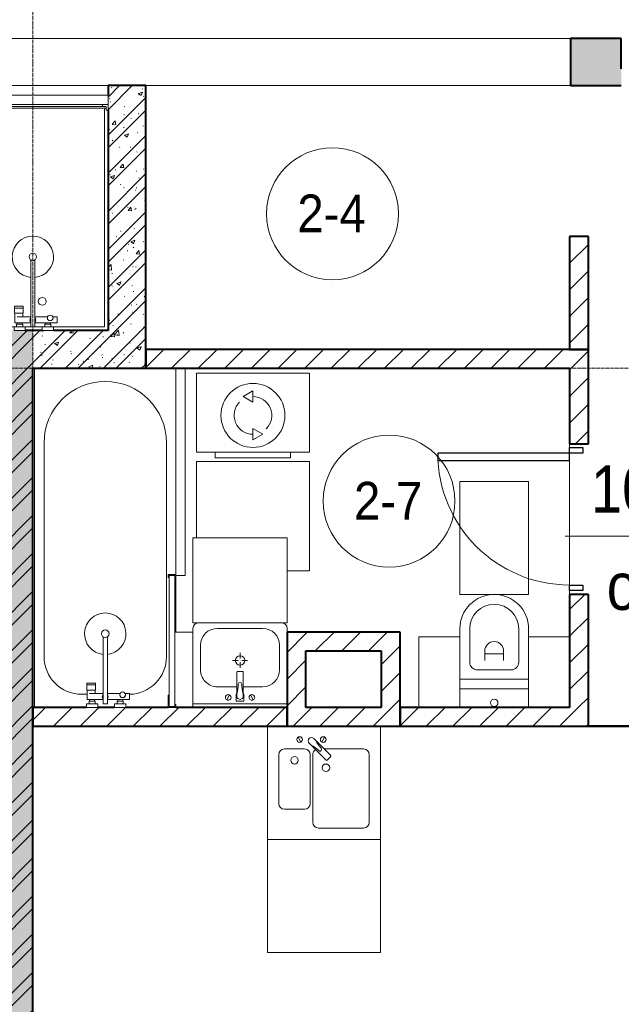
# Model space of a CAD drawing. Header units: millimetres. Extents: x 5617 to 109543, y 7718 to 202726.
# Tile 18 of 84: x 40344 to 43539, y 18825 to 24050. Entities that reach past the tile are written whole.
import ezdxf

# ---------------------------------------------------------------- set-up
doc = ezdxf.new("R2010")
doc.units = ezdxf.units.MM
doc.linetypes.add('ADSK_Линия сетки', pattern=[25, 20, -2.5, 0, -2.5])
doc.linetypes.add('Линия сетки', pattern=[25, 20, -2.5, 0, -2.5])
for name, color, linetype, lineweight in [('Двери', 7, 'Continuous', 18), ('Марки кабельных лотков', 7, 'Continuous', 20), ('Марки помещений', 7, 'Continuous', 20), ('Мебель', 7, 'Continuous', 18), ('Оси', 7, 'Continuous', 9), ('Перекрытия', 7, 'Continuous', 18), ('Сантехнические приборы', 7, 'Continuous', 18), ('Стены разрез', 7, 'Continuous', 40), ('Стены штриховка', 7, 'Continuous', 40), ('Электрооборудование', 7, 'Continuous', 18)]:
    doc.layers.add(name, color=color, linetype=linetype, lineweight=lineweight)
doc.styles.add('Arial_3', font='arial.ttf', dxfattribs={"width": 0.9, "height": 200})
doc.styles.add('Arial_4', font='arial.ttf', dxfattribs={"width": 0.85, "height": 250})
pattern_1 = [(50, (0, 0), (218.62117, -19.1268), [22.86, -251.46]), (355, (0, 0), (-42.29187, 229.2684), [18.288, -201.168]), (100.451, (18.22, -1.6), (176.33107, 210.13963), [19.428, -213.708]), (46.184, (0, 60.96), (325.29495, -50.45164), [34.29, -377.19]), (96.636, (27.1, 56.76), (284.883, 296.91266), [29.142, -320.562]), (351.184, (0, 60.96), (284.8858, 296.9107), [27.432, -301.752]), (21, (30.48, 45.72), (181.93753, -122.71832), [22.86, -251.46]), (326, (30.48, 45.72), (74.16223, 221.0262), [18.288, -201.168]), (71.451, (45.64, 35.5), (256.10035, 98.30526), [19.428, -213.708]), (37.5, (0, 0), (3.70639, 101.465895), [3.353, -195.377, 3.353, -200.863, -201.93]), (37.5, (0, 0), (3.70639, 101.465895), [-402.946, 3.353, -198.577]), (7.5, (0, 0), (80.18358, 120.21653), [3.353, -113.081, 3.353, -190.805, -76.962]), (7.5, (0, 0), (80.18358, 120.21653), [-310.591, 3.353, -73.609]), (327.5, (-67.97, 0), (162.708646, -6.87497), [3.353, -72.847, 3.353, -234.391, -315.468]), (327.5, (-67.97, 0), (162.708646, -6.87497), [-313.944, 3.353, -312.115]), (317.5, (-98.45, 0), (177.75468, 30.51183), [3.353, -95.707, 3.353, -154.534, -224.028]), (317.5, (-98.45, 0), (177.75468, 30.51183), [-256.946, 3.353, -220.675])]
pattern_2 = [(45, (0, 0), (-101.02788, 101.02788), []), (45, (67.35, 0), (-101.02788, 101.02788), [])]
pattern_3 = [(45, (0, 0), (-70.71068, 70.71068), [])]

# ---------------------------------------------------------------- blocks, each defined once
blk = doc.blocks.new('MR_Мойка - Кухонная мойка-2515860-МКСС_К4_L16_54_900_')
at = {"layer": 'Сантехнические приборы', "color": 253, "true_color": 0xaaaaaa}
for p, q in [((-300, 50), (-300, -550)), ((-300, 50), (-300, -550)), ((300, -550), (300, 50)), ((-136.7, -6.7), (-122.6, -33.3)), ((-79, -39), (-69.8, -48.2)), ((-69.8, -48.2), (11.4, -129.4)), ((-45.7, -24.2), (-55, -14.9)), ((35.5, -105.4), (-45.7, -24.2)), ((2.7, -6.7), (-11.4, -33.3)), ((-240, -100), (-240, -360)), ((-104, -70), (-210, -70)), ((-74, -360), (-74, -100)), ((-60, -100), (-60, -460)), ((210, -70), (0.1, -70)), ((240, -460), (240, -100)), ((15.7, -129.4), (35.5, -109.6)), ((-210, -390), (-104, -390)), ((-30, -490), (210, -490)), ((-300, -550), (300, -550))]:
    blk.add_line(p, q, dxfattribs=at)
for centre, radius, start, end in [((-129.7, -20), 15, 360, 180), ((-129.7, -20), 15, 180, 360), ((-67, -26.9), 17, 45, 225), ((-171.5, -230.2), 208.5, 46.5946, 60.8177), ((136.3, 77.5), 208.5, 209.1823, 223.4054), ((-4.3, -20), 15, 360, 180), ((-4.3, -20), 15, 180, 360), ((-210, -100), 30, 90, 180), ((-104, -100), 30, 360, 90), ((-30, -100), 30, 118.5511, 180), ((-21.7, -72.3), 9.19, 225, 45), ((210, -100), 30, 360, 90), ((-157, -130), 20, 360, 180), ((-157, -130), 20, 180, 360), ((10, -170), 20, 360, 180), ((13.5, -127.3), 3, 225, 315), ((13.5, -127.3), 3, 225, 315), ((33.3, -107.5), 3, 315, 45), ((33.3, -107.5), 3, 315, 45), ((10, -170), 20, 180, 360), ((-210, -360), 30, 180, 270), ((-104, -360), 30, 270, 360), ((-30, -460), 30, 180, 270), ((210, -460), 30, 270, 360)]:
    blk.add_arc(centre, radius, start, end, dxfattribs=at)
blk = doc.blocks.new('MR_Зона обслуживания - MR_Зона обслуживания-2638748-МКСС_К4_L16_54_900_')
at = {"layer": 'Мебель', "lineweight": 9}
for p, q in [((300, 0), (-300, 0)), ((-300, 0), (-300, -600)), ((300, -600), (300, 0)), ((-300, -600), (300, -600))]:
    blk.add_line(p, q, dxfattribs=at)
blk = doc.blocks.new('MR_Стиральная машина - Стиральная машина_450-2515852-МКСС_К4_L16_54_900_')
at = {"layer": 'Электрооборудование', "color": 253, "true_color": 0xaaaaaa}
for p, q in [((300, 0), (-300, 0)), ((-300, 0), (-300, -420)), ((300, -420), (300, 0)), ((0, -95), (-52, -125)), ((0, -155), (0, -95)), ((-52, -125), (0, -155)), ((0, -295), (0, -355)), ((52, -325), (0, -295)), ((0, -355), (52, -325)), ((-300, -420), (300, -420)), ((-200, -420), (-200, -450)), ((-200, -450), (200, -450)), ((200, -450), (200, -420))]:
    blk.add_line(p, q, dxfattribs=at)
for radius, start, end in [(170, 360, 180), (100, 135, 270), (100, 315, 90), (170, 180, 360)]:
    blk.add_arc((0, -225), radius, start, end, dxfattribs=at)
blk = doc.blocks.new('MR_Зона обслуживания - MR_Зона обслуживания-V32-МКСС_К4_L16_54_900_')
at = {"layer": 'Мебель', "lineweight": 9}
for p, q in [((300, 0), (-300, 0)), ((-300, 0), (-300, -405)), ((300, -580), (300, 0)), ((181.4, -580), (300, -580))]:
    blk.add_line(p, q, dxfattribs=at)
blk = doc.blocks.new('MR_Ванна - Санузел с ванной_1800x750-V33-МКСС_К4_L16_54_900_')
at = {"layer": 'Сантехнические приборы', "color": 253, "true_color": 0xaaaaaa}
for p, q in [((210, 750.1), (195, 750.1)), ((195, 750.1), (195, 710)), ((200, 715), (200, 745.1)), ((200, 745.1), (210, 745.1)), ((200, 745.1), (200, 715)), ((895, 745.1), (200, 745.1)), ((210, 745.1), (210, 750.1)), ((210, 750), (500, 750)), ((900, 750), (885, 750)), ((885, 750), (885, 745.1)), ((885, 745.1), (895, 745.1)), ((895, 745.1), (895, 715)), ((895, 715), (895, 745.1)), ((900, 710), (900, 750)), ((630, 700), (-505, 700)), ((195, 710), (210, 710)), ((210, 715), (200, 715)), ((200, 715), (895, 715)), ((210, 710), (210, 715)), ((895, 715), (835, 715)), ((835, 715), (835, 710)), ((835, 710), (900, 710)), ((826.3, 504.1), (858, 504.1)), ((826.3, 480.7), (826.3, 504.1)), ((858, 504.1), (858, 386.3)), ((866, 471), (880, 471)), ((866, 439), (866, 471)), ((880, 484.8), (900, 484.8)), ((880, 425), (880, 484.8)), ((880, 471), (880, 439)), ((900, 484.8), (900, 425)), ((826.3, 386.3), (826.3, 453.7)), ((858, 468.3), (866, 468.3)), ((858, 441.4), (858, 468.3)), ((866, 441.4), (858, 441.4)), ((866, 468.3), (866, 441.4)), ((880, 439), (866, 439)), ((900, 425), (880, 425)), ((524.9, 386.3), (880, 386.3)), ((880, 386.3), (880, 363.7)), ((880, 363.7), (524.9, 363.7)), ((770.9, 276.9), (770.9, 323.9)), ((770.9, 323.9), (780, 323.9)), ((780, 276.9), (780, 323.9)), ((780, 323.9), (807.5, 323.9)), ((780, 323.9), (780, 276.9)), ((807.5, 323.9), (807.5, 276.9)), ((807.5, 278.8), (807.5, 321.6)), ((807.5, 321.6), (826.3, 321.6)), ((826.3, 291.7), (826.3, 363.7)), ((858, 363.7), (858, 291.7)), ((858, 291.7), (858, 318.6)), ((858, 318.6), (866, 318.6)), ((866, 289), (866, 321)), ((866, 321), (880, 321)), ((866, 318.6), (866, 291.7)), ((880, 275.2), (880, 335)), ((880, 335), (900, 335)), ((880, 321), (880, 289)), ((900, 335), (900, 275.2)), ((780, 276.9), (770.9, 276.9)), ((807.5, 276.9), (780, 276.9)), ((858, 278.8), (807.5, 278.8)), ((830, 250), (830, 278.8)), ((858, 291.7), (858, 278.8)), ((866, 291.7), (858, 291.7)), ((880, 289), (866, 289)), ((900, 275.2), (880, 275.2)), ((900, 0), (-900, 0)), ((-505, 50), (630, 50))]:
    blk.add_line(p, q, dxfattribs=at)
for centre, radius, start, end in [((-505, 375), 325, 90, 270), ((630, 500), 200, 1.1857, 90), ((508.5, 375), 110, 5.916, 354.084), ((832.8, 467.2), 15, 90, 270), ((832.8, 467.2), 15, 244.0483, 115.9517), ((832.8, 467.2), 15, 270, 90), ((508.5, 375), 20, 90, 270), ((508.5, 375), 20, 270, 90), ((508.5, 375), 20, 325.4667, 34.5333), ((843.9, 375), 15.5, 47.0093, 132.9907), ((843.9, 375), 15.5, 227.0093, 312.9907), ((630, 250), 200, 270, 360)]:
    blk.add_arc(centre, radius, start, end, dxfattribs=at)
blk = doc.blocks.new('MR_Зона обслуживания - MR_Зона обслуживания-2638739-МКСС_К4_L16_54_900_')
at = {"layer": 'Мебель', "lineweight": 9}
for p, q in [((550, 50), (-550, 50)), ((-550, 0), (545.1, 0)), ((550, 0.1), (550, 50))]:
    blk.add_line(p, q, dxfattribs=at)
blk = doc.blocks.new('MR_Унитаз напольный - Санузел с ванной-V34-МКСС_К4_L16_54_900_')
at = {"layer": 'Сантехнические приборы', "color": 253, "true_color": 0xaaaaaa}
for p, q in [((-182.5, 0), (-182.5, 267.5)), ((-130, 267.5), (-130, 90)), ((130, 90), (130, 267.5)), ((182.5, 267.5), (182.5, 0)), ((-50, 150), (-50, 100)), ((-50, 135), (50, 135)), ((50, 100), (50, 150)), ((182.5, 0), (-182.5, 0)), ((-182.5, -50), (-182.5, 0)), ((-182.5, 0), (182.5, 0)), ((-90, 50), (90, 50)), ((182.5, 0), (182.5, -50)), ((-182.5, -50), (182.5, -50)), ((-182.5, -149.7), (-182.5, -50)), ((182.5, -50), (-182.5, -50)), ((182.5, -50), (182.5, -149.7))]:
    blk.add_line(p, q, dxfattribs=at)
for centre, radius, start, end in [((0, 267.5), 182.5, 0, 180), ((0, 267.5), 130, 360, 180), ((0, 150), 50, 360, 180), ((-90, 90), 40, 180, 270), ((90, 90), 40, 270, 360), ((0, -125), 20, 360, 180), ((0, -125), 20, 180, 360)]:
    blk.add_arc(centre, radius, start, end, dxfattribs=at)
blk = doc.blocks.new('MR_Зона обслуживания - MR_Зона обслуживания-V7-МКСС_К4_L16_54_900_')
at = {"layer": 'Мебель', "lineweight": 9}
for p, q in [((182.5, 600), (-182.5, 600)), ((-182.5, 600), (-182.5, 0)), ((182.5, 0), (182.5, 600)), ((-182.5, 0), (182.5, 0))]:
    blk.add_line(p, q, dxfattribs=at)
blk = doc.blocks.new('MR_Тумба-Умывальник с зеркалом - Тумба-умывальник_500-2515854-МКСС_К4_L16_54_900_')
at = {"layer": 'Сантехнические приборы', "color": 253, "true_color": 0xaaaaaa}
for p, q in [((-250, -20), (250, -20)), ((-69.7, -39.8), (-55.6, -66.3)), ((20, -33.1), (-20, -33.1)), ((-20, -33.1), (-20, -73.1)), ((20, -73.1), (20, -33.1)), ((69.7, -39.8), (55.6, -66.3)), ((-20, -73.1), (-17, -73.1)), ((-17, -60), (-17, -73.1)), ((-17, -73.1), (-17, -187.9)), ((17, -73.1), (17, -60)), ((17, -187.9), (17, -73.1)), ((17, -73.1), (20, -73.1)), ((-17, -110), (-120, -110)), ((120, -110), (17, -110)), ((-210, -200), (-210, -330)), ((-14, -190.9), (14, -190.9)), ((210, -330), (210, -200)), ((-10, -250), (-40, -250)), ((0, -210), (0, -240)), ((0, -290), (0, -260)), ((40, -250), (10, -250)), ((-250, -400), (-250, -420)), ((250, -420), (250, -400)), ((-120, -420), (120, -420))]:
    blk.add_line(p, q, dxfattribs=at)
for centre, radius, start, end in [((-62.7, -53.1), 15, 360, 180), ((0, -60), 17, 360, 180), ((62.7, -53.1), 15, 360, 180), ((-62.7, -53.1), 15, 180, 360), ((-217.6, -129.9), 208.5, 1.5946, 15.8177), ((217.6, -129.9), 208.5, 164.1823, 178.4054), ((62.7, -53.1), 15, 180, 360), ((-120, -200), 90, 90, 180), ((0, -124.1), 9.19, 180, 360), ((120, -200), 90, 360, 90), ((-14, -187.9), 3, 180, 270), ((-14, -187.9), 3, 195, 255), ((14, -187.9), 3, 270, 0), ((14, -187.9), 3, 285, 345), ((0, -250), 25, 0, 180), ((0, -250), 25, 180, 0), ((-120, -330), 90, 180, 270), ((120, -330), 90, 270, 360), ((-220, -420), 30, 180, 270), ((220, -420), 30, 270, 360)]:
    blk.add_arc(centre, radius, start, end, dxfattribs=at)
blk = doc.blocks.new('MR_Зона обслуживания - MR_Зона обслуживания-2638755-МКСС_К4_L16_54_900_')
at = {"layer": 'Мебель', "lineweight": 9}
for p, q in [((250, 0), (-250, 0)), ((-250, 0), (-250, -450)), ((250, -450), (250, 0)), ((-250, -450), (250, -450))]:
    blk.add_line(p, q, dxfattribs=at)
blk = doc.blocks.new('MR_Зона обслуживания - MR_Зона обслуживания-V35-МКСС_К4_L16_54_900_')
at = {"layer": 'Мебель', "lineweight": 9}
for p, q in [((-50, 0), (-50, -400)), ((-50, -400), (45.7, -400))]:
    blk.add_line(p, q, dxfattribs=at)
blk = doc.blocks.new('MR_Зона обслуживания - MR_Зона обслуживания-V36-МКСС_К4_L16_54_900_')
at = {"layer": 'Мебель', "lineweight": 9}
blk.add_line((-50, 0), (-50, -300), dxfattribs=at)
blk = doc.blocks.new('MR_Зона обслуживания - MR_Зона обслуживания-V18-МКСС_К4_L16_54_900_')
at = {"layer": 'Мебель', "lineweight": 9}
blk.add_line((108.75, 425), (-108.75, 425), dxfattribs=at)
blk = doc.blocks.new('MR_Зона обслуживания - MR_Зона обслуживания-V40-МКСС_К4_L16_54_900_')
at = {"layer": 'Мебель', "lineweight": 9}
for p, q in [((108.8, 425), (-108.8, 425)), ((-108.8, 425), (-108.8, 50.3))]:
    blk.add_line(p, q, dxfattribs=at)
blk = doc.blocks.new('MR_Душевой поддон - Санузел с душем_800х1200-2638810-МКСС_К4_L16_54_900_')
at = {"layer": 'Сантехнические приборы', "color": 253, "true_color": 0xaaaaaa}
for p, q in [((0, 1170), (10, 1170)), ((10, 1170), (10, 1190)), ((10, 1190), (30, 1190)), ((790, 1190), (10, 1190)), ((10, 1190), (10, 10)), ((20, 10), (20, 1180)), ((20, 1180), (790, 1180)), ((30, 1190), (30, 1200)), ((770, 1200), (770, 1190)), ((770, 1190), (790, 1190)), ((780, 1180), (780, 20)), ((790, 1190), (790, 1170)), ((790, 1180), (790, 1190)), ((790, 1170), (800, 1170)), ((800, 1170), (800, 1200)), ((388.7, 20), (388.7, 375.1)), ((411.3, 375.1), (411.3, 20)), ((301.9, 129.1), (348.9, 129.1)), ((301.9, 120), (301.9, 129.1)), ((301.9, 120), (348.9, 120)), ((301.9, 92.5), (301.9, 120)), ((348.9, 120), (301.9, 120)), ((348.9, 129.1), (348.9, 120)), ((348.9, 120), (348.9, 92.5)), ((348.9, 92.5), (301.9, 92.5)), ((303.8, 92.5), (346.6, 92.5)), ((303.8, 42), (303.8, 92.5)), ((316.7, 73.7), (388.7, 73.7)), ((346.6, 92.5), (346.6, 73.7)), ((411.3, 73.7), (478.7, 73.7)), ((505.7, 73.7), (529.1, 73.7)), ((529.1, 73.7), (529.1, 42)), ((10, 30), (0, 30)), ((0, 0), (30, 0)), ((10, 10), (10, 30)), ((30, 10), (10, 10)), ((10, 10), (20, 10)), ((300.2, 20), (20, 20)), ((30, 0), (30, 10)), ((300.2, 20), (360, 20)), ((300.2, 0), (300.2, 20)), ((316.7, 42), (303.8, 42)), ((314, 34), (346, 34)), ((314, 20), (314, 34)), ((346, 20), (314, 20)), ((388.7, 42), (316.7, 42)), ((316.7, 42), (343.6, 42)), ((316.7, 34), (316.7, 42)), ((343.6, 34), (316.7, 34)), ((343.6, 42), (343.6, 34)), ((346, 34), (346, 20)), ((388.7, 20), (360, 20)), ((360, 20), (360, 0)), ((411.3, 20), (388.7, 20)), ((529.1, 42), (411.3, 42)), ((450, 20), (411.3, 20)), ((450, 0), (450, 20)), ((450, 20), (509.8, 20)), ((464, 20), (464, 34)), ((464, 34), (496, 34)), ((496, 20), (464, 20)), ((466.4, 34), (466.4, 42)), ((466.4, 42), (493.3, 42)), ((493.3, 34), (466.4, 34)), ((493.3, 42), (493.3, 34)), ((496, 34), (496, 20)), ((780, 20), (509.8, 20)), ((509.8, 20), (509.8, 0)), ((360, 0), (300.2, 0)), ((509.8, 0), (450, 0))]:
    blk.add_line(p, q, dxfattribs=at)
for centre, radius, start, end in [((400, 391.5), 110, 275.916, 264.084), ((400, 391.5), 20, 0, 180), ((400, 391.5), 20, 180, 0), ((400, 391.5), 20, 235.4667, 304.5333), ((450, 155.2), 20.9, 360, 180), ((450, 155.2), 20.9, 180, 360), ((400, 56.1), 15.5, 137.0093, 222.9907), ((400, 56.1), 15.5, 317.0093, 42.9907), ((492.2, 67.2), 15, 0, 180), ((492.2, 67.2), 15, 154.0483, 25.9517), ((492.2, 67.2), 15, 180, 0)]:
    blk.add_arc(centre, radius, start, end, dxfattribs=at)
blk = doc.blocks.new('MR_Зона обслуживания - MR_Зона обслуживания-2638776-МКСС_К4_L16_54_900_')
at = {"layer": 'Мебель', "lineweight": 9}
for p, q in [((400, 50), (-400, 50)), ((-400, 50), (-400, 0)), ((-400, 0), (400, 0)), ((400, 0), (400, 50))]:
    blk.add_line(p, q, dxfattribs=at)
blk = doc.blocks.new('A_DOR_Door - Вн_3_Одинарная_800x2100-3001493-МКСС_К4_L16_54_900_')
at = {"layer": 'Двери', "color": 253, "lineweight": 30, "true_color": 0xaaaaaa}
for p, q in [((-380, 20), (-350, 20)), ((-380, -50), (-380, 20)), ((-350, 20), (-350, -50)), ((350, -50), (350, 20)), ((350, 20), (380, 20)), ((380, 20), (380, -50)), ((-350, -50), (-380, -50)), ((-350, -50), (-350, -750)), ((-310, -50), (-350, -50)), ((-350, -50), (-350, -750)), ((-310, -750), (-310, -50)), ((380, -50), (350, -50)), ((-350, -750), (-310, -750))]:
    blk.add_line(p, q, dxfattribs=at)
at = {"layer": 'Двери', "color": 254, "lineweight": 9, "true_color": 0xd4d4d4}
blk.add_arc((-350, -50), 700, 270, 0, dxfattribs=at)
blk = doc.blocks.new('135_SLK_K4_AR_rvt-1-МКСС_К4_L16_54_900_')
at = {"layer": 'Стены разрез', "lineweight": 18, "true_color": 0xcbcbcb}
h = blk.add_hatch(color=9, dxfattribs=at)
h.paths.add_polyline_path([(116025, 23700), (116025, 23950), (115775, 23950), (115775, 23700)])
h.paths.add_polyline_path([(114675, 23700), (114675, 23950), (114405, 23950), (114405, 23700)])
at = {"layer": 'Стены разрез', "lineweight": 9, "true_color": 0xaaaaaa}
h = blk.add_hatch(dxfattribs=at)
h.set_pattern_fill('FP_1', color=253, style=0, pattern_type=2)
h.set_pattern_definition(pattern_1)
h.paths.add_polyline_path([(112150, 22200), (112150, 23700), (111950, 23700), (111950, 22200)])
h = blk.add_hatch(dxfattribs=at)
h.set_pattern_fill('FP_2', color=253, style=0, pattern_type=2)
h.set_pattern_definition(pattern_2)
h.paths.add_polyline_path([(112150, 22200), (112150, 23700), (111950, 23700), (111950, 22200)])
h = blk.add_hatch(dxfattribs=at)
h.set_pattern_fill('FP_3', color=253, style=0, pattern_type=2)
h.set_pattern_definition(pattern_3)
h.paths.add_polyline_path([(114500, 22300), (114500, 22900), (114400, 22900), (114400, 22300)])
h = blk.add_hatch(dxfattribs=at)
h.set_pattern_fill('FP_1', color=253, style=0, pattern_type=2)
h.set_pattern_definition(pattern_1)
h.paths.add_polyline_path([(111350, 16000), (111550, 16000), (111550, 22400), (111350, 22400), (111350, 16977.2)])
h = blk.add_hatch(dxfattribs=at)
h.set_pattern_fill('FP_2', color=253, style=0, pattern_type=2)
h.set_pattern_definition(pattern_2)
h.paths.add_polyline_path([(111350, 16000), (111550, 16000), (111550, 22400), (111350, 22400), (111350, 16977.2)])
h = blk.add_hatch(dxfattribs=at)
h.set_pattern_fill('FP_1', color=253, style=0, pattern_type=2)
h.set_pattern_definition(pattern_1)
h.paths.add_polyline_path([(111950, 22200), (111950, 22400), (111550, 22400), (111550, 22200), (111922.1, 22200)])
h = blk.add_hatch(dxfattribs=at)
h.set_pattern_fill('FP_2', color=253, style=0, pattern_type=2)
h.set_pattern_definition(pattern_2)
h.paths.add_polyline_path([(111950, 22200), (111950, 22400), (111550, 22400), (111550, 22200), (111922.1, 22200)])
h = blk.add_hatch(dxfattribs=at)
h.set_pattern_fill('FP_3', color=253, style=0, pattern_type=2)
h.set_pattern_definition(pattern_3)
h.paths.add_polyline_path([(114400, 22200), (114400, 22300), (112150, 22300), (112150, 22200), (113126.4, 22200)])
h = blk.add_hatch(dxfattribs=at)
h.set_pattern_fill('FP_3', color=253, style=0, pattern_type=2)
h.set_pattern_definition(pattern_3)
h.paths.add_polyline_path([(114400, 20400), (114500, 20400), (114500, 21000), (114400, 21000)])
h.paths.add_polyline_path([(114400, 21800), (114500, 21800), (114500, 22300), (114400, 22300), (114400, 22200)])
h = blk.add_hatch(dxfattribs=at)
h.set_pattern_fill('FP_3', color=253, style=0, pattern_type=2)
h.set_pattern_definition(pattern_3)
h.paths.add_polyline_path([(112900, 20400), (113000, 20400), (113000, 20800), (112900, 20800), (112900, 20564.6)])
h = blk.add_hatch(dxfattribs=at)
h.set_pattern_fill('FP_3', color=253, style=0, pattern_type=2)
h.set_pattern_definition(pattern_3)
h.paths.add_polyline_path([(113400, 20700), (113500, 20700), (113500, 20800), (113000, 20800), (113000, 20700), (113126.4, 20700)])
h = blk.add_hatch(dxfattribs=at)
h.set_pattern_fill('FP_3', color=253, style=0, pattern_type=2)
h.set_pattern_definition(pattern_3)
h.paths.add_polyline_path([(113500, 20400), (113500, 20700), (113400, 20700), (113400, 20400), (113427.4, 20400)])
h = blk.add_hatch(dxfattribs=at)
h.set_pattern_fill('FP_3', color=253, style=0, pattern_type=2)
h.set_pattern_definition(pattern_3)
h.paths.add_polyline_path([(112900, 20300), (112900, 20400), (111550, 20400), (111550, 20300), (112825.3, 20300)])
h = blk.add_hatch(dxfattribs=at)
h.set_pattern_fill('FP_3', color=253, style=0, pattern_type=2)
h.set_pattern_definition(pattern_3)
h.paths.add_polyline_path([(113500, 20300), (113500, 20400), (112900, 20400), (112900, 20300), (113427.4, 20300)])
h = blk.add_hatch(dxfattribs=at)
h.set_pattern_fill('FP_3', color=253, style=0, pattern_type=2)
h.set_pattern_definition(pattern_3)
h.paths.add_polyline_path([(114029.6, 20300), (114500, 20300.8), (114500, 20400), (113500, 20400), (113500, 20300), (113879, 20300)])
at = {"layer": 'Перекрытия', "color": 253, "true_color": 0xaaaaaa}
for p, q in [((110050, 23950), (114405, 23950)), ((111950, 23700), (110972.1, 23700)), ((114405, 23700), (112150, 23700)), ((114400, 21800), (114400, 21780)), ((114400, 21780), (114400, 21800)), ((114400, 21710), (114400, 21050)), ((114400, 21050), (114400, 21710)), ((114400, 21020), (114400, 21000)), ((114400, 21000), (114400, 21020))]:
    blk.add_line(p, q, dxfattribs=at)
at = {"layer": 'Стены разрез', "color": 253, "true_color": 0xaaaaaa}
for p, q in [((114675, 23950), (114405, 23950)), ((114405, 23950), (114405, 23700)), ((114675, 23790), (114675, 23950)), ((112150, 23700), (111950, 23700)), ((111950, 23700), (111950, 23650)), ((112150, 22200), (112150, 23700)), ((114405, 23700), (114675, 23700)), ((111950, 23570), (111950, 22400)), ((114500, 22900), (114400, 22900)), ((114400, 22900), (114400, 22300)), ((114500, 22300), (114500, 22900)), ((111550, 22400), (111510, 22400)), ((111600, 22400), (111550, 22400)), ((111950, 22400), (111659.8, 22400)), ((114400, 22300), (112150, 22300)), ((112150, 22300), (112150, 22200)), ((114500, 22300), (114400, 22300)), ((114400, 22300), (114500, 22300)), ((114500, 21800), (114500, 22300)), ((111550, 16000), (111550, 22200)), ((111550, 22200), (111950, 22200)), ((111950, 22200), (112150, 22200)), ((112150, 22200), (114400, 22200)), ((114400, 22200), (114400, 21800)), ((114400, 21800), (114500, 21800)), ((114500, 21000), (114400, 21000)), ((114400, 21000), (114400, 20400)), ((114500, 20400), (114500, 21000)), ((113000, 20800), (112900, 20800)), ((112900, 20800), (112900, 20400)), ((113500, 20800), (113000, 20800)), ((113500, 20700), (113500, 20800)), ((113000, 20400), (113000, 20700)), ((113000, 20700), (113400, 20700)), ((113400, 20700), (113400, 20400)), ((113500, 20400), (113500, 20700)), ((111834.7, 20400), (111550, 20400)), ((111550, 20400), (111550, 20300)), ((111984.5, 20400), (111894.5, 20400)), ((112269.5, 20400), (112044.2, 20400)), ((112900, 20400), (112309.5, 20400)), ((112900, 20300), (112900, 20400)), ((112900, 20400), (112900, 20300)), ((113400, 20400), (113000, 20400)), ((113500, 20300), (113500, 20400)), ((114400, 20400), (113500, 20400)), ((113500, 20400), (113500, 20300)), ((114500, 20300.8), (114500, 20400)), ((111550, 20300), (112900, 20300)), ((112900, 20300), (113500, 20300)), ((113500, 20300), (114500, 20300)), ((114949.6, 20300.8), (114500, 20300.8)), ((114500, 20300), (114949.6, 20300))]:
    blk.add_line(p, q, dxfattribs=at)
at = {"layer": 'Стены штриховка', "color": 253, "true_color": 0xaaaaaa}
for p, q in [((114500, 20300.8), (114500, 20300)), ((114500, 20300), (114500, 20300.8))]:
    blk.add_line(p, q, dxfattribs=at)
at = {"layer": 'Двери', "color": 253, "lineweight": 18, "true_color": 0xaaaaaa, "rotation": 270}
blk.add_blockref('A_DOR_Door - Вн_3_Одинарная_800x2100-3001493-МКСС_К4_L16_54_900_', (114450, 21400), dxfattribs=at)
at = {"layer": 'Мебель', "color": 253, "lineweight": 18, "true_color": 0xaaaaaa}
for name, p in [('MR_Зона обслуживания - MR_Зона обслуживания-2638776-МКСС_К4_L16_54_900_', (111550, 23600)), ('MR_Зона обслуживания - MR_Зона обслуживания-V32-МКСС_К4_L16_54_900_', (112718.9, 21705)), ('MR_Зона обслуживания - MR_Зона обслуживания-V7-МКСС_К4_L16_54_900_', (114000, 20999.7)), ('MR_Зона обслуживания - MR_Зона обслуживания-V40-МКСС_К4_L16_54_900_', (113708.8, 20349.7)), ('MR_Зона обслуживания - MR_Зона обслуживания-V18-МКСС_К4_L16_54_900_', (114291.3, 20349.7)), ('MR_Зона обслуживания - MR_Зона обслуживания-2638748-МКСС_К4_L16_54_900_', (113096.5, 19700))]:
    blk.add_blockref(name, p, dxfattribs=at)
for name, p, rotation in [('MR_Зона обслуживания - MR_Зона обслуживания-2638739-МКСС_К4_L16_54_900_', (112309.5, 21650), 269.9999999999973), ('MR_Зона обслуживания - MR_Зона обслуживания-2638755-МКСС_К4_L16_54_900_', (112650.3, 20850), 180), ('MR_Зона обслуживания - MR_Зона обслуживания-V35-МКСС_К4_L16_54_900_', (112350.3, 20400), 180), ('MR_Зона обслуживания - MR_Зона обслуживания-V36-МКСС_К4_L16_54_900_', (112950.3, 20400), 180)]:
    blk.add_blockref(name, p, dxfattribs=dict(at, rotation=rotation))
at = {"layer": 'Сантехнические приборы', "color": 253, "lineweight": 18, "true_color": 0xaaaaaa}
for name, p in [('MR_Душевой поддон - Санузел с душем_800х1200-2638810-МКСС_К4_L16_54_900_', (111150, 22400)), ('MR_Унитаз напольный - Санузел с ванной-V34-МКСС_К4_L16_54_900_', (114000, 20549.7)), ('MR_Мойка - Кухонная мойка-2515860-МКСС_К4_L16_54_900_', (113096.5, 20250))]:
    blk.add_blockref(name, p, dxfattribs=at)
for name, p, rotation in [('MR_Ванна - Санузел с ванной_1800x750-V33-МКСС_К4_L16_54_900_', (111559.5, 21300), 269.9999999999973), ('MR_Тумба-Умывальник с зеркалом - Тумба-умывальник_500-2515854-МКСС_К4_L16_54_900_', (112650.3, 20400), 180)]:
    blk.add_blockref(name, p, dxfattribs=dict(at, rotation=rotation))
at = {"layer": 'Электрооборудование', "color": 253, "lineweight": 18, "true_color": 0xaaaaaa}
blk.add_blockref('MR_Стиральная машина - Стиральная машина_450-2515852-МКСС_К4_L16_54_900_', (112718.9, 22175), dxfattribs=at)
blk = doc.blocks.new('050_Марка_Помещение - Номер-620969-МКСС_К4_L16_54_900_')
at = {"layer": 'Марки помещений'}
blk.add_circle((0, 0), 3.5, dxfattribs=at)
blk = doc.blocks.new('_СС_Марка лотка - 03_Размер _ КСБ_СС _ Отметка низа _полка 25_-1604714-МКСС_К4_L16_54_900_')
at = {"layer": 'Марки кабельных лотков'}
blk.add_line((0, 0), (25, 0), dxfattribs=at)

msp = doc.modelspace()

# ---------------------------------------------------------------- linework, layer by layer
at = {"layer": 'Оси', "linetype": 'Линия сетки'}
msp.add_line((40413.9, 12025.7), (40413.9, 33100), dxfattribs=at)
at = {"layer": 'Оси', "linetype": 'ADSK_Линия сетки'}
msp.add_line((65663.9, 22200), (24981.8, 22200), dxfattribs=at)

# ---------------------------------------------------------------- block references
at = {"lineweight": 5}
msp.add_blockref('135_SLK_K4_AR_rvt-1-МКСС_К4_L16_54_900_', (-71136.1, 0), dxfattribs=at)
at = {"layer": 'Марки кабельных лотков', "xscale": 99.99999999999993, "yscale": 99.99999999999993, "zscale": 99.99999999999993}
msp.add_blockref('_СС_Марка лотка - 03_Размер _ КСБ_СС _ Отметка низа _полка 25_-1604714-МКСС_К4_L16_54_900_', (43240.3, 21308.6), dxfattribs=at)
at = {"layer": 'Марки помещений', "xscale": 99.99999999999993, "yscale": 99.99999999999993, "zscale": 99.99999999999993}
for p in [(42005.1, 23020.3), (42305.7, 21495.5)]:
    msp.add_blockref('050_Марка_Помещение - Номер-620969-МКСС_К4_L16_54_900_', p, dxfattribs=at)

# ---------------------------------------------------------------- texts
at = {"layer": 'Марки кабельных лотков', "lineweight": 9, "char_height": 250, "attachment_point": 1, "style": 'Arial_4'}
for s, insert, width in [('100', (43378.4, 21684.3), 592.848), ('отм', (43461.6, 21167.9), 606.477)]:
    msp.add_mtext(s, dxfattribs=dict(at, insert=insert, width=width))
at = {"layer": 'Марки помещений', "lineweight": 9, "char_height": 200, "width": 447.342, "attachment_point": 1, "style": 'Arial_3'}
for s, insert in [('2-4', (41818.6, 23122.1)), ('2-7', (42119.2, 21597.2))]:
    msp.add_mtext(s, dxfattribs=dict(at, insert=insert))

doc.saveas('drawing.dxf')
